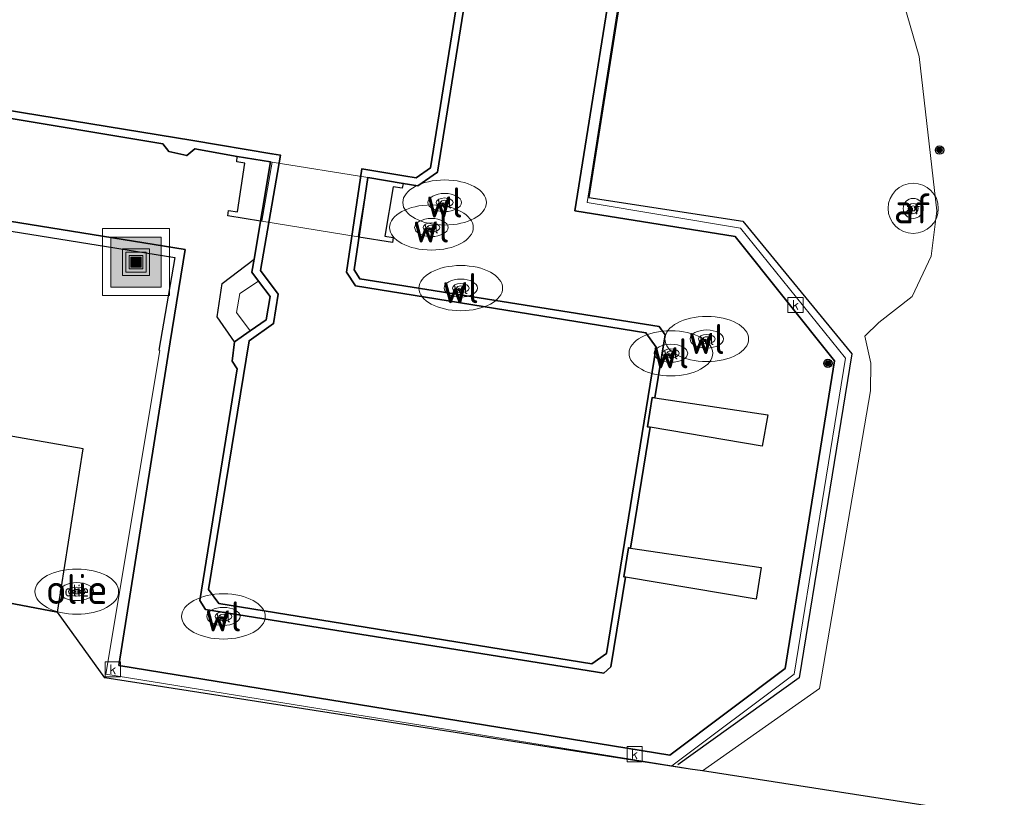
# Model space of a CAD drawing. Header units: metres. Extents: x 197147 to 199131, y 355511 to 356703.
# Tile 185 of 225: x 198532 to 198561, y 356083 to 356106. Entities that reach past the tile are written whole.
import ezdxf
from ezdxf.enums import TextEntityAlignment as Align

# ---------------------------------------------------------------- set-up
doc = ezdxf.new("R2010")
doc.units = ezdxf.units.M
for name, color, linetype, lineweight in [('B-WE-GK-KADEMUUR-G', 252, 'Continuous', 35), ('B-WE-GR-BEPLANTING_CULTUUR_BOSPLANTSOEN-G', 252, 'GR-PLANTSOEN', 18), ('B-WE-GR-GRAS_KRUIDENRIJK-G', 252, 'Continuous', 18), ('B-WE-GR-GROENVOORZIENING-G', 252, 'Continuous', 18), ('B-WE-KL-BRANDSTOF_PUT-S', 252, 'Continuous', 25), ('B-WE-KL-BRANDSTOF_PUT-S @ 0.05', 252, 'Continuous', 25), ('B-WE-KL-BRANDSTOF_PUT-S @ 0.1', 252, 'Continuous', 25), ('B-WE-KL-BRANDSTOF_PUT-S @ 0.2', 252, 'Continuous', 25), ('B-WE-KL-BRANDSTOF_PUT-S @ 0.5 (1)', 252, 'Continuous', 25), ('B-WE-KL-BRANDSTOF_PUT-S @ 0.5 (2)', 252, 'Continuous', 25), ('B-WE-KL-WATER_PUT-S', 252, 'Continuous', 25), ('B-WE-KL-WATER_PUT-S @ 0.05', 252, 'Continuous', 25), ('B-WE-KL-WATER_PUT-S @ 0.1', 252, 'Continuous', 25), ('B-WE-KL-WATER_PUT-S @ 0.2', 252, 'Continuous', 25), ('B-WE-KL-WATER_PUT-S @ 0.5 (1)', 252, 'Continuous', 25), ('B-WE-KL-WATER_PUT-S @ 0.5 (2)', 252, 'Continuous', 25), ('B-WE-KW-KUNSTWERK_BRUG-G', 252, 'Continuous', 18), ('B-WE-KW-KUNSTWERK_BRUG-S', 252, 'Continuous', 25), ('B-WE-KW-KUNSTWERK_BRUG-S @ 0.05', 252, 'Continuous', 25), ('B-WE-KW-KUNSTWERK_BRUG-S @ 0.1', 252, 'Continuous', 25), ('B-WE-KW-KUNSTWERK_BRUG-S @ 0.2', 252, 'Continuous', 25), ('B-WE-KW-KUNSTWERK_BRUG-S @ 0.5 (1)', 252, 'Continuous', 25), ('B-WE-KW-KUNSTWERK_BRUG-S @ 0.5 (2)', 252, 'Continuous', 25), ('B-WE-OG-BEBOUWING_OVERIG-G', 252, 'Continuous', 18), ('B-WE-OG-TERREIN_ERF-G', 252, 'Continuous', 18), ('B-WE-RI-GWA_KOLK-S', 252, 'Continuous', 25), ('B-WE-VH-VERHARDING_OPEN-G', 252, 'Continuous', 18), ('B-WE-VH-VERHARDING_TEGEL-G', 252, 'Continuous', 18), ('B-WE-VW-AFSLUITPAAL-S', 253, 'Continuous', 25), ('B-WE-VW-AFSLUITPAAL-S @ 0.05', 253, 'Continuous', 25), ('B-WE-VW-AFSLUITPAAL-S @ 0.1', 253, 'Continuous', 25), ('B-WE-VW-AFSLUITPAAL-S @ 0.2', 253, 'Continuous', 25), ('B-WE-VW-AFSLUITPAAL-S @ 0.5 (1)', 253, 'Continuous', 25), ('B-WE-VW-AFSLUITPAAL-S @ 0.5 (2)', 253, 'Continuous', 25), ('X-XX-AL-ALGEMEEN-S', 7, 'Continuous', 25), ('X-XX-AL-ALGEMEEN-S @ 0.05', 7, 'Continuous', 25), ('X-XX-AL-ALGEMEEN-S @ 0.1', 7, 'Continuous', 25), ('X-XX-AL-ALGEMEEN-S @ 0.2', 7, 'Continuous', 25), ('X-XX-AL-ALGEMEEN-S @ 0.5 (1)', 7, 'Continuous', 25), ('X-XX-AL-ALGEMEEN-S @ 0.5 (2)', 7, 'Continuous', 25)]:
    doc.layers.add(name, color=color, linetype=linetype, lineweight=lineweight)
for name, color, linetype in [('B-WE-GR-BEPLANTING_CULTUUR_BOSPLANTSOEN-GV', 252, 'GR-PLANTSOEN'), ('B-WE-GR-GRAS-GV', 252, 'Continuous'), ('B-WE-IE-MEUBILAIR_WEGMEUBILAIR-S', 252, 'Continuous'), ('B-WE-IE-MEUBILAIR_WEGMEUBILAIR-S @ 0.05', 252, 'Continuous'), ('B-WE-IE-MEUBILAIR_WEGMEUBILAIR-S @ 0.1', 252, 'Continuous'), ('B-WE-IE-MEUBILAIR_WEGMEUBILAIR-S @ 0.2', 252, 'Continuous'), ('B-WE-IE-MEUBILAIR_WEGMEUBILAIR-S @ 0.5 (1)', 252, 'Continuous'), ('B-WE-IE-MEUBILAIR_WEGMEUBILAIR-S @ 0.5 (2)', 252, 'Continuous'), ('B-WE-IE-TERREINAFSCHEIDING_KUNSTMATIG_HEKWERK-G', 252, 'IE-TERREINAFSCHEIDING-KUNSTMATIG'), ('B-WE-OG-BEBOUWING_OVERIG-GV', 252, 'Continuous'), ('B-WE-VH-GOOT-G', 253, 'Continuous')]:
    doc.layers.add(name, color=color, linetype=linetype)
doc.styles.add('NLCS-ISO', font='NLCS-ISO.ttf')
doc.styles.add('NLCS-ISO-M-T18', font='NLCS-ISO.ttf', dxfattribs={"height": 1.8})
doc.linetypes.add('GR-PLANTSOEN', pattern='A,0,[179,NLCS.SHX,S=2,R=0,X=0,Y=0],-4', length=4)
doc.linetypes.add('IE-TERREINAFSCHEIDING-KUNSTMATIG', pattern='A,4,[82,NLCS.SHX,S=0.75,R=90,X=0,Y=0],4,-2', length=10)

# ---------------------------------------------------------------- blocks, each defined once
blk = doc.blocks.new('SIE-WEG_AFVALBAK-SO')
at = {"linetype": 'ByBlock', "lineweight": 18}
h = blk.add_hatch(color=0, dxfattribs=at)
h.dxf.hatch_style = 1
h.paths.add_polyline_path([(-1.5, -1.5), (1.5, -1.5), (1.5, 1.5), (-1.5, 1.5)])
at = {"color": 0, "linetype": 'ByBlock', "lineweight": 18}
for points in [[(-2, -2), (2, -2), (2, 2), (-2, 2)], [(-1.5, -1.5), (1.5, -1.5), (1.5, 1.5), (-1.5, 1.5)]]:
    blk.add_lwpolyline(points, close=True, dxfattribs=at)
blk = doc.blocks.new('*U746')
at = {"layer": 'B-WE-IE-MEUBILAIR_WEGMEUBILAIR-S @ 0.05', "xscale": 0.05, "yscale": 0.05, "zscale": 0.05}
blk.add_blockref('SIE-WEG_AFVALBAK-SO', (198535.053, 356098.649), dxfattribs=at)
at = {"layer": 'B-WE-IE-MEUBILAIR_WEGMEUBILAIR-S @ 0.1', "xscale": 0.1, "yscale": 0.1, "zscale": 0.1}
blk.add_blockref('SIE-WEG_AFVALBAK-SO', (198535.053, 356098.649), dxfattribs=at)
at = {"layer": 'B-WE-IE-MEUBILAIR_WEGMEUBILAIR-S @ 0.2', "xscale": 0.2, "yscale": 0.2, "zscale": 0.2}
blk.add_blockref('SIE-WEG_AFVALBAK-SO', (198535.053, 356098.649), dxfattribs=at)
at = {"layer": 'B-WE-IE-MEUBILAIR_WEGMEUBILAIR-S @ 0.5 (1)', "xscale": 0.5, "yscale": 0.5, "zscale": 0.5}
blk.add_blockref('SIE-WEG_AFVALBAK-SO', (198535.053, 356098.649), dxfattribs=at)
at = {"layer": 'B-WE-IE-MEUBILAIR_WEGMEUBILAIR-S @ 0.5 (2)', "xscale": 0.5, "yscale": 0.5, "zscale": 0.5}
blk.add_blockref('SIE-WEG_AFVALBAK-SO', (198535.053, 356098.649), dxfattribs=at)
blk = doc.blocks.new('SVW-AFSLUITPAAL-SO')
at = {"lineweight": 18}
blk.add_circle((0, 0), 1.5, dxfattribs=at)
at = {"lineweight": 18, "style": 'NLCS-ISO'}
blk.add_text('af', height=1.8, dxfattribs=at).set_placement((0, 0), align=Align.MIDDLE_CENTER)
blk = doc.blocks.new('*U1037')
at = {"layer": 'B-WE-VW-AFSLUITPAAL-S @ 0.05', "xscale": 0.05, "yscale": 0.05, "zscale": 0.05}
blk.add_blockref('SVW-AFSLUITPAAL-SO', (198558.269, 356100.255), dxfattribs=at)
at = {"layer": 'B-WE-VW-AFSLUITPAAL-S @ 0.1', "xscale": 0.1, "yscale": 0.1, "zscale": 0.1}
blk.add_blockref('SVW-AFSLUITPAAL-SO', (198558.269, 356100.255), dxfattribs=at)
at = {"layer": 'B-WE-VW-AFSLUITPAAL-S @ 0.2', "xscale": 0.2, "yscale": 0.2, "zscale": 0.2}
blk.add_blockref('SVW-AFSLUITPAAL-SO', (198558.269, 356100.255), dxfattribs=at)
at = {"layer": 'B-WE-VW-AFSLUITPAAL-S @ 0.5 (1)', "xscale": 0.5, "yscale": 0.5, "zscale": 0.5}
blk.add_blockref('SVW-AFSLUITPAAL-SO', (198558.269, 356100.255), dxfattribs=at)
at = {"layer": 'B-WE-VW-AFSLUITPAAL-S @ 0.5 (2)', "xscale": 0.5, "yscale": 0.5, "zscale": 0.5}
blk.add_blockref('SVW-AFSLUITPAAL-SO', (198558.269, 356100.255), dxfattribs=at)
blk = doc.blocks.new('SKL-WATERLEIDINGPUT-SO')
at = {"color": 0, "linetype": 'ByBlock', "lineweight": 18}
blk.add_ellipse((0, 0), major_axis=(2.5, 0), ratio=0.54, dxfattribs=at)
at = {"color": 0, "linetype": 'ByBlock', "lineweight": 18, "style": 'NLCS-ISO'}
blk.add_text('wl', height=1.8, dxfattribs=at).set_placement((0, 0), align=Align.MIDDLE_CENTER)
blk = doc.blocks.new('*U1247')
at = {"layer": 'B-WE-KL-WATER_PUT-S @ 0.05', "xscale": 0.05, "yscale": 0.05, "zscale": 0.05}
blk.add_blockref('SKL-WATERLEIDINGPUT-SO', (198552.102, 356096.352), dxfattribs=at)
at = {"layer": 'B-WE-KL-WATER_PUT-S @ 0.1', "xscale": 0.1, "yscale": 0.1, "zscale": 0.1}
blk.add_blockref('SKL-WATERLEIDINGPUT-SO', (198552.102, 356096.352), dxfattribs=at)
at = {"layer": 'B-WE-KL-WATER_PUT-S @ 0.2', "xscale": 0.2, "yscale": 0.2, "zscale": 0.2}
blk.add_blockref('SKL-WATERLEIDINGPUT-SO', (198552.102, 356096.352), dxfattribs=at)
at = {"layer": 'B-WE-KL-WATER_PUT-S @ 0.5 (1)', "xscale": 0.5, "yscale": 0.5, "zscale": 0.5}
blk.add_blockref('SKL-WATERLEIDINGPUT-SO', (198552.102, 356096.352), dxfattribs=at)
at = {"layer": 'B-WE-KL-WATER_PUT-S @ 0.5 (2)', "xscale": 0.5, "yscale": 0.5, "zscale": 0.5}
blk.add_blockref('SKL-WATERLEIDINGPUT-SO', (198552.102, 356096.352), dxfattribs=at)
blk = doc.blocks.new('*U1253')
at = {"layer": 'B-WE-KL-WATER_PUT-S @ 0.05', "xscale": 0.05, "yscale": 0.05, "zscale": 0.05}
blk.add_blockref('SKL-WATERLEIDINGPUT-SO', (198544.754, 356097.872), dxfattribs=at)
at = {"layer": 'B-WE-KL-WATER_PUT-S @ 0.1', "xscale": 0.1, "yscale": 0.1, "zscale": 0.1}
blk.add_blockref('SKL-WATERLEIDINGPUT-SO', (198544.754, 356097.872), dxfattribs=at)
at = {"layer": 'B-WE-KL-WATER_PUT-S @ 0.2', "xscale": 0.2, "yscale": 0.2, "zscale": 0.2}
blk.add_blockref('SKL-WATERLEIDINGPUT-SO', (198544.754, 356097.872), dxfattribs=at)
at = {"layer": 'B-WE-KL-WATER_PUT-S @ 0.5 (1)', "xscale": 0.5, "yscale": 0.5, "zscale": 0.5}
blk.add_blockref('SKL-WATERLEIDINGPUT-SO', (198544.754, 356097.872), dxfattribs=at)
at = {"layer": 'B-WE-KL-WATER_PUT-S @ 0.5 (2)', "xscale": 0.5, "yscale": 0.5, "zscale": 0.5}
blk.add_blockref('SKL-WATERLEIDINGPUT-SO', (198544.754, 356097.872), dxfattribs=at)
blk = doc.blocks.new('SKL-BENZINEPUT_OLIEPUT-SO')
at = {"color": 0, "linetype": 'ByBlock', "lineweight": 18}
blk.add_ellipse((0, 0), major_axis=(2.5, 0), ratio=0.54, dxfattribs=at)
at = {"color": 0, "linetype": 'ByBlock', "lineweight": 18, "style": 'NLCS-ISO'}
blk.add_text('olie', height=1.8, dxfattribs=at).set_placement((0, 0.156), align=Align.MIDDLE_CENTER)
blk = doc.blocks.new('*U1256')
at = {"layer": 'B-WE-KL-BRANDSTOF_PUT-S @ 0.05', "xscale": 0.05, "yscale": 0.05, "zscale": 0.05}
blk.add_blockref('SKL-BENZINEPUT_OLIEPUT-SO', (198533.285, 356088.803), dxfattribs=at)
at = {"layer": 'B-WE-KL-BRANDSTOF_PUT-S @ 0.1', "xscale": 0.1, "yscale": 0.1, "zscale": 0.1}
blk.add_blockref('SKL-BENZINEPUT_OLIEPUT-SO', (198533.285, 356088.803), dxfattribs=at)
at = {"layer": 'B-WE-KL-BRANDSTOF_PUT-S @ 0.2', "xscale": 0.2, "yscale": 0.2, "zscale": 0.2}
blk.add_blockref('SKL-BENZINEPUT_OLIEPUT-SO', (198533.285, 356088.803), dxfattribs=at)
at = {"layer": 'B-WE-KL-BRANDSTOF_PUT-S @ 0.5 (1)', "xscale": 0.5, "yscale": 0.5, "zscale": 0.5}
blk.add_blockref('SKL-BENZINEPUT_OLIEPUT-SO', (198533.285, 356088.803), dxfattribs=at)
at = {"layer": 'B-WE-KL-BRANDSTOF_PUT-S @ 0.5 (2)', "xscale": 0.5, "yscale": 0.5, "zscale": 0.5}
blk.add_blockref('SKL-BENZINEPUT_OLIEPUT-SO', (198533.285, 356088.803), dxfattribs=at)
blk = doc.blocks.new('BGT-KOLK-SO')
at = {"color": 0, "linetype": 'ByBlock', "lineweight": 18}
blk.add_lwpolyline([(-0.045, -0.045), (0.045, -0.045), (0.045, 0.045), (-0.045, 0.045)], close=True, dxfattribs=at)
at = {"color": 0, "linetype": 'ByBlock', "lineweight": 18, "style": 'NLCS-ISO-M-T18'}
blk.add_text('k', height=0.06, dxfattribs=at).set_placement((0, 0), align=Align.MIDDLE_CENTER)
blk = doc.blocks.new('SIE-WEG_AFVALBAK_TYPE_01')
for radius in [0.25, 0.156]:
    blk.add_circle((0, 0), radius)
blk = doc.blocks.new('*U1266')
at = {"layer": 'B-WE-KW-KUNSTWERK_BRUG-S @ 0.05', "xscale": 0.05, "yscale": 0.05, "zscale": 0.05}
blk.add_blockref('SIE-WEG_AFVALBAK_TYPE_01', (198555.722, 356095.625), dxfattribs=at)
at = {"layer": 'B-WE-KW-KUNSTWERK_BRUG-S @ 0.1', "xscale": 0.1, "yscale": 0.1, "zscale": 0.1}
blk.add_blockref('SIE-WEG_AFVALBAK_TYPE_01', (198555.722, 356095.625), dxfattribs=at)
at = {"layer": 'B-WE-KW-KUNSTWERK_BRUG-S @ 0.2', "xscale": 0.2, "yscale": 0.2, "zscale": 0.2}
blk.add_blockref('SIE-WEG_AFVALBAK_TYPE_01', (198555.722, 356095.625), dxfattribs=at)
at = {"layer": 'B-WE-KW-KUNSTWERK_BRUG-S @ 0.5 (1)', "xscale": 0.5, "yscale": 0.5, "zscale": 0.5}
blk.add_blockref('SIE-WEG_AFVALBAK_TYPE_01', (198555.722, 356095.625), dxfattribs=at)
at = {"layer": 'B-WE-KW-KUNSTWERK_BRUG-S @ 0.5 (2)', "xscale": 0.5, "yscale": 0.5, "zscale": 0.5}
blk.add_blockref('SIE-WEG_AFVALBAK_TYPE_01', (198555.722, 356095.625), dxfattribs=at)
blk = doc.blocks.new('*U1269')
at = {"layer": 'B-WE-KL-WATER_PUT-S @ 0.05', "xscale": 0.05, "yscale": 0.05, "zscale": 0.05}
blk.add_blockref('SKL-WATERLEIDINGPUT-SO', (198544.273, 356100.431), dxfattribs=at)
at = {"layer": 'B-WE-KL-WATER_PUT-S @ 0.1', "xscale": 0.1, "yscale": 0.1, "zscale": 0.1}
blk.add_blockref('SKL-WATERLEIDINGPUT-SO', (198544.273, 356100.431), dxfattribs=at)
at = {"layer": 'B-WE-KL-WATER_PUT-S @ 0.2', "xscale": 0.2, "yscale": 0.2, "zscale": 0.2}
blk.add_blockref('SKL-WATERLEIDINGPUT-SO', (198544.273, 356100.431), dxfattribs=at)
at = {"layer": 'B-WE-KL-WATER_PUT-S @ 0.5 (1)', "xscale": 0.5, "yscale": 0.5, "zscale": 0.5}
blk.add_blockref('SKL-WATERLEIDINGPUT-SO', (198544.273, 356100.431), dxfattribs=at)
at = {"layer": 'B-WE-KL-WATER_PUT-S @ 0.5 (2)', "xscale": 0.5, "yscale": 0.5, "zscale": 0.5}
blk.add_blockref('SKL-WATERLEIDINGPUT-SO', (198544.273, 356100.431), dxfattribs=at)
blk = doc.blocks.new('*U1280')
at = {"layer": 'B-WE-KL-WATER_PUT-S @ 0.05', "xscale": 0.05, "yscale": 0.05, "zscale": 0.05}
blk.add_blockref('SKL-WATERLEIDINGPUT-SO', (198543.877, 356099.684), dxfattribs=at)
at = {"layer": 'B-WE-KL-WATER_PUT-S @ 0.1', "xscale": 0.1, "yscale": 0.1, "zscale": 0.1}
blk.add_blockref('SKL-WATERLEIDINGPUT-SO', (198543.877, 356099.684), dxfattribs=at)
at = {"layer": 'B-WE-KL-WATER_PUT-S @ 0.2', "xscale": 0.2, "yscale": 0.2, "zscale": 0.2}
blk.add_blockref('SKL-WATERLEIDINGPUT-SO', (198543.877, 356099.684), dxfattribs=at)
at = {"layer": 'B-WE-KL-WATER_PUT-S @ 0.5 (1)', "xscale": 0.5, "yscale": 0.5, "zscale": 0.5}
blk.add_blockref('SKL-WATERLEIDINGPUT-SO', (198543.877, 356099.684), dxfattribs=at)
at = {"layer": 'B-WE-KL-WATER_PUT-S @ 0.5 (2)', "xscale": 0.5, "yscale": 0.5, "zscale": 0.5}
blk.add_blockref('SKL-WATERLEIDINGPUT-SO', (198543.877, 356099.684), dxfattribs=at)
blk = doc.blocks.new('*U1286')
at = {"layer": 'B-WE-KL-WATER_PUT-S @ 0.05', "xscale": 0.05, "yscale": 0.05, "zscale": 0.05}
blk.add_blockref('SKL-WATERLEIDINGPUT-SO', (198551.032, 356095.925), dxfattribs=at)
at = {"layer": 'B-WE-KL-WATER_PUT-S @ 0.1', "xscale": 0.1, "yscale": 0.1, "zscale": 0.1}
blk.add_blockref('SKL-WATERLEIDINGPUT-SO', (198551.032, 356095.925), dxfattribs=at)
at = {"layer": 'B-WE-KL-WATER_PUT-S @ 0.2', "xscale": 0.2, "yscale": 0.2, "zscale": 0.2}
blk.add_blockref('SKL-WATERLEIDINGPUT-SO', (198551.032, 356095.925), dxfattribs=at)
at = {"layer": 'B-WE-KL-WATER_PUT-S @ 0.5 (1)', "xscale": 0.5, "yscale": 0.5, "zscale": 0.5}
blk.add_blockref('SKL-WATERLEIDINGPUT-SO', (198551.032, 356095.925), dxfattribs=at)
at = {"layer": 'B-WE-KL-WATER_PUT-S @ 0.5 (2)', "xscale": 0.5, "yscale": 0.5, "zscale": 0.5}
blk.add_blockref('SKL-WATERLEIDINGPUT-SO', (198551.032, 356095.925), dxfattribs=at)
blk = doc.blocks.new('*U1296')
at = {"layer": 'B-WE-KL-WATER_PUT-S @ 0.05', "xscale": 0.05, "yscale": 0.05, "zscale": 0.05}
blk.add_blockref('SKL-WATERLEIDINGPUT-SO', (198537.664, 356088.061), dxfattribs=at)
at = {"layer": 'B-WE-KL-WATER_PUT-S @ 0.1', "xscale": 0.1, "yscale": 0.1, "zscale": 0.1}
blk.add_blockref('SKL-WATERLEIDINGPUT-SO', (198537.664, 356088.061), dxfattribs=at)
at = {"layer": 'B-WE-KL-WATER_PUT-S @ 0.2', "xscale": 0.2, "yscale": 0.2, "zscale": 0.2}
blk.add_blockref('SKL-WATERLEIDINGPUT-SO', (198537.664, 356088.061), dxfattribs=at)
at = {"layer": 'B-WE-KL-WATER_PUT-S @ 0.5 (1)', "xscale": 0.5, "yscale": 0.5, "zscale": 0.5}
blk.add_blockref('SKL-WATERLEIDINGPUT-SO', (198537.664, 356088.061), dxfattribs=at)
at = {"layer": 'B-WE-KL-WATER_PUT-S @ 0.5 (2)', "xscale": 0.5, "yscale": 0.5, "zscale": 0.5}
blk.add_blockref('SKL-WATERLEIDINGPUT-SO', (198537.664, 356088.061), dxfattribs=at)
blk = doc.blocks.new('*U1333')
at = {"layer": 'X-XX-AL-ALGEMEEN-S @ 0.05', "xscale": 0.05, "yscale": 0.05, "zscale": 0.05}
blk.add_blockref('SIE-WEG_AFVALBAK_TYPE_01', (198559.056, 356101.998), dxfattribs=at)
at = {"layer": 'X-XX-AL-ALGEMEEN-S @ 0.1', "xscale": 0.1, "yscale": 0.1, "zscale": 0.1}
blk.add_blockref('SIE-WEG_AFVALBAK_TYPE_01', (198559.056, 356101.998), dxfattribs=at)
at = {"layer": 'X-XX-AL-ALGEMEEN-S @ 0.2', "xscale": 0.2, "yscale": 0.2, "zscale": 0.2}
blk.add_blockref('SIE-WEG_AFVALBAK_TYPE_01', (198559.056, 356101.998), dxfattribs=at)
at = {"layer": 'X-XX-AL-ALGEMEEN-S @ 0.5 (1)', "xscale": 0.5, "yscale": 0.5, "zscale": 0.5}
blk.add_blockref('SIE-WEG_AFVALBAK_TYPE_01', (198559.056, 356101.998), dxfattribs=at)
at = {"layer": 'X-XX-AL-ALGEMEEN-S @ 0.5 (2)', "xscale": 0.5, "yscale": 0.5, "zscale": 0.5}
blk.add_blockref('SIE-WEG_AFVALBAK_TYPE_01', (198559.056, 356101.998), dxfattribs=at)

msp = doc.modelspace()

# ---------------------------------------------------------------- linework, layer by layer
at = {"layer": 'B-WE-GK-KADEMUUR-G', "ltscale": 0.2, "flags": 128}
for points in [[(198546.269, 356116.567), (198543.845, 356101.47), (198543.417, 356101.168), (198543.057, 356101.223), (198541.794, 356101.435), (198541.342, 356098.346), (198541.614, 356097.943), (198550.284, 356096.54), (198550.589, 356096.107), (198549.106, 356086.952), (198548.674, 356086.645), (198537.53, 356088.451), (198537.219, 356088.869), (198538.429, 356096.302), (198539.162, 356096.812), (198539.304, 356097.687), (198538.773, 356098.4), (198539.37, 356101.843), (198539.114, 356101.886), (198536.75, 356102.283), (198530.589, 356103.294)], [(198530.656, 356103.05), (198535.858, 356102.183), (198536.036, 356101.952), (198536.568, 356101.833), (198536.813, 356102.037), (198538.071, 356101.805), (198539.073, 356101.643), (198538.582, 356098.741), (198538.516, 356098.35), (198538.714, 356098.082), (198539.058, 356097.617), (198538.939, 356096.929), (198538.462, 356096.593), (198537.994, 356096.264), (198537.927, 356095.692), (198538.07, 356095.463), (198536.96, 356088.542), (198537.126, 356088.273), (198549.028, 356086.367), (198549.241, 356086.56), (198549.678, 356089.238), (198549.622, 356089.247), (198549.76, 356090.113), (198549.82, 356090.104), (198550.41, 356093.714), (198550.336, 356093.726), (198550.475, 356094.604), (198550.553, 356094.592), (198550.861, 356096.476), (198550.68, 356096.723), (198541.739, 356098.146), (198541.567, 356098.416), (198541.974, 356101.175), (198543.038, 356101.003), (198543.474, 356100.927), (198544.057, 356101.338), (198546.51, 356116.618)]]:
    msp.add_lwpolyline(points, dxfattribs=at)
at = {"layer": 'B-WE-GR-BEPLANTING_CULTUUR_BOSPLANTSOEN-G', "ltscale": 0.2, "flags": 128}
msp.add_lwpolyline([(198397.108, 356115.106), (198388.315, 356110.039), (198385.191, 356104.542), (198402.37, 356101.821), (198549.97, 356076.359), (198675.591, 356054.319), (198675.83, 356056.125), (198677.182, 356063.944), (198551.974, 356083.443), (198551.062, 356083.595), (198534.118, 356086.224), (198532.711, 356088.189), (198508.002, 356092.898), (198471.339, 356099.882), (198446.318, 356104.648), (198426.824, 356108.791), (198397.108, 356115.106)], close=True, dxfattribs=at)
at = {"layer": 'B-WE-GR-BEPLANTING_CULTUUR_BOSPLANTSOEN-GV', "flags": 128}
msp.add_lwpolyline([(198426.824, 356108.791), (198397.108, 356115.106), (198388.315, 356110.039), (198385.191, 356104.542), (198402.37, 356101.821), (198549.97, 356076.359), (198675.591, 356054.319), (198675.83, 356056.125), (198677.182, 356063.944), (198551.974, 356083.443), (198551.608, 356083.5), (198534.118, 356086.224), (198532.711, 356088.189), (198508.002, 356092.898), (198471.339, 356099.882), (198446.318, 356104.648), (198426.824, 356108.791)], dxfattribs=at)
at = {"layer": 'B-WE-GR-GRAS-GV', "flags": 128}
msp.add_lwpolyline([(198508.002, 356092.898), (198532.711, 356088.189), (198533.475, 356093.065), (198526.075, 356094.364)], dxfattribs=at)
at = {"layer": 'B-WE-GR-GRAS_KRUIDENRIJK-G', "ltscale": 0.2, "flags": 128}
msp.add_lwpolyline([(198508.002, 356092.898), (198532.711, 356088.189), (198534.118, 356086.224), (198551.062, 356083.595), (198534.151, 356086.339), (198535.766, 356096.013), (198535.732, 356096.019), (198536.21, 356098.792), (198512.748, 356102.566)], dxfattribs=at)
at = {"layer": 'B-WE-GR-GROENVOORZIENING-G', "ltscale": 0.2, "flags": 128}
msp.add_lwpolyline([(198549.498, 356106.585), (198548.526, 356100.429), (198553.109, 356099.662), (198556.245, 356095.776), (198554.712, 356086.337), (198551.062, 356083.595), (198551.974, 356083.443), (198555.471, 356085.909), (198556.99, 356094.802), (198557.003, 356095.629), (198556.828, 356096.433), (198557.239, 356096.841), (198558.235, 356097.622), (198558.807, 356098.832), (198558.973, 356100.184), (198558.444, 356104.789), (198558.001, 356106.334)], dxfattribs=at)
at = {"layer": 'B-WE-IE-TERREINAFSCHEIDING_KUNSTMATIG_HEKWERK-G', "ltscale": 0.2, "flags": 128}
msp.add_lwpolyline([(198549.377, 356119.175), (198549.728, 356121.267), (198552.396, 356120.861), (198552.023, 356118.348), (198551.42, 356118.434), (198549.872, 356108.729), (198550.841, 356108.569), (198550.476, 356106.367), (198549.512, 356106.518), (198548.581, 356100.58), (198553.176, 356099.872), (198556.44, 356095.905), (198554.865, 356086.231), (198551.238, 356083.622)], dxfattribs=at)
at = {"layer": 'B-WE-KW-KUNSTWERK_BRUG-G', "ltscale": 0.2, "flags": 128}
for points in [[(198538.307, 356101.604), (198538.081, 356100.151), (198537.818, 356100.194), (198537.792, 356100.035), (198538.815, 356099.869), (198539.117, 356101.636), (198538.071, 356101.805), (198538.063, 356101.643), (198538.307, 356101.604)], [(198539.117, 356101.636), (198538.815, 356099.869), (198541.686, 356099.403), (198541.978, 356101.174), (198539.117, 356101.636)], [(198543.038, 356101.003), (198541.978, 356101.174), (198541.686, 356099.403), (198542.719, 356099.235), (198542.73, 356099.389), (198542.487, 356099.429), (198542.738, 356100.902), (198543.002, 356100.86), (198543.038, 356101.003)]]:
    msp.add_lwpolyline(points, close=True, dxfattribs=at)
at = {"layer": 'B-WE-OG-BEBOUWING_OVERIG-G', "ltscale": 0.2, "flags": 128}
msp.add_lwpolyline([(198530.589, 356103.294), (198536.75, 356102.283), (198539.114, 356101.886), (198539.37, 356101.843), (198538.773, 356098.4), (198539.304, 356097.687), (198539.162, 356096.812), (198538.429, 356096.302), (198537.219, 356088.869), (198537.53, 356088.451), (198548.674, 356086.645), (198549.106, 356086.952), (198550.589, 356096.107), (198550.284, 356096.54), (198541.614, 356097.943), (198541.342, 356098.346), (198541.794, 356101.435), (198543.057, 356101.223), (198543.417, 356101.168), (198543.845, 356101.47), (198546.269, 356116.567)], dxfattribs=at)
at = {"layer": 'B-WE-OG-BEBOUWING_OVERIG-GV', "flags": 128}
for points in [[(198512.496, 356102.904), (198536.523, 356099.029), (198536.075, 356096.267), (198534.539, 356086.593), (198551, 356083.914), (198554.447, 356086.501), (198555.918, 356095.698), (198552.953, 356099.416), (198548.162, 356100.178), (198551.091, 356118.518), (198518.155, 356123.872)], [(198546.51, 356116.618), (198544.057, 356101.338), (198543.474, 356100.927), (198543.038, 356101.003), (198543.002, 356100.86), (198542.738, 356100.902), (198542.487, 356099.429), (198542.73, 356099.389), (198542.719, 356099.235), (198541.712, 356099.399), (198541.567, 356098.416), (198541.739, 356098.146), (198550.68, 356096.723), (198550.861, 356096.476), (198550.553, 356094.592), (198553.922, 356094.086), (198553.76, 356093.146), (198550.41, 356093.714), (198549.82, 356090.104), (198553.73, 356089.519), (198553.583, 356088.581), (198549.678, 356089.238), (198549.241, 356086.56), (198549.028, 356086.367), (198537.126, 356088.273), (198536.96, 356088.542), (198538.07, 356095.463), (198537.927, 356095.692), (198537.994, 356096.264), (198537.474, 356097.01), (198537.63, 356098.009), (198538.582, 356098.741), (198538.774, 356099.876), (198537.792, 356100.035), (198537.818, 356100.194), (198538.081, 356100.151), (198538.307, 356101.604), (198538.063, 356101.643), (198538.071, 356101.805), (198536.813, 356102.037), (198536.568, 356101.833), (198536.036, 356101.952), (198535.858, 356102.183), (198530.656, 356103.05)]]:
    msp.add_lwpolyline(points, dxfattribs=at)
at = {"layer": 'B-WE-OG-TERREIN_ERF-G', "ltscale": 0.2, "flags": 128}
msp.add_lwpolyline([(198558.001, 356106.334), (198558.444, 356104.789), (198558.973, 356100.184), (198558.807, 356098.832), (198558.235, 356097.622), (198557.239, 356096.841), (198556.828, 356096.433), (198557.003, 356095.629), (198556.99, 356094.802), (198555.471, 356085.909), (198551.974, 356083.443), (198677.182, 356063.944)], dxfattribs=at)
at = {"layer": 'B-WE-VH-GOOT-G', "ltscale": 0.2, "flags": 128}
for points in [[(198518.251, 356124.753), (198518.155, 356123.872), (198551.091, 356118.518), (198548.162, 356100.178), (198552.953, 356099.416), (198555.918, 356095.698), (198554.447, 356086.501), (198551, 356083.914), (198534.539, 356086.593), (198536.075, 356096.267), (198536.523, 356099.029), (198512.496, 356102.904), (198512.376, 356102.03), (198505.455, 356103.149), (198505.394, 356102.83)], [(198505.75, 356102.772), (198512.575, 356101.681), (198512.748, 356102.566), (198536.21, 356098.792), (198535.732, 356096.019)]]:
    msp.add_lwpolyline(points, dxfattribs=at)
at = {"layer": 'B-WE-VH-VERHARDING_OPEN-G', "ltscale": 0.2, "flags": 128}
for points in [[(198518.155, 356123.872), (198551.091, 356118.518), (198548.162, 356100.178), (198552.953, 356099.416), (198555.918, 356095.698), (198554.447, 356086.501), (198551, 356083.914), (198534.539, 356086.593), (198536.075, 356096.267), (198536.523, 356099.029), (198512.496, 356102.904)], [(198512.748, 356102.566), (198536.21, 356098.792), (198535.732, 356096.019), (198535.766, 356096.013), (198534.151, 356086.339), (198551.062, 356083.595), (198554.712, 356086.337), (198556.245, 356095.776), (198553.109, 356099.662), (198548.526, 356100.429), (198549.498, 356106.585)]]:
    msp.add_lwpolyline(points, dxfattribs=at)
for points in [[(198538.462, 356096.593), (198538.056, 356097.147), (198538.15, 356097.716), (198538.714, 356098.082), (198538.516, 356098.35), (198538.582, 356098.741), (198537.63, 356098.009), (198537.474, 356097.01), (198537.994, 356096.264), (198538.462, 356096.593)], [(198538.462, 356096.593), (198538.939, 356096.929), (198539.058, 356097.617), (198538.714, 356098.082), (198538.15, 356097.716), (198538.056, 356097.147), (198538.462, 356096.593)], [(198550.553, 356094.592), (198550.475, 356094.604), (198550.336, 356093.726), (198550.41, 356093.714), (198553.76, 356093.146), (198553.922, 356094.086), (198550.553, 356094.592)], [(198549.82, 356090.104), (198549.76, 356090.113), (198549.622, 356089.247), (198549.678, 356089.238), (198553.583, 356088.581), (198553.73, 356089.519), (198549.82, 356090.104)]]:
    msp.add_lwpolyline(points, close=True, dxfattribs=at)
at = {"layer": 'B-WE-VH-VERHARDING_TEGEL-G', "ltscale": 0.2, "flags": 128}
for points in [[(198512.496, 356102.904), (198536.523, 356099.029), (198536.075, 356096.267), (198534.539, 356086.593), (198551, 356083.914), (198554.447, 356086.501), (198555.918, 356095.698), (198552.953, 356099.416), (198548.162, 356100.178), (198551.091, 356118.518), (198518.155, 356123.872)], [(198546.51, 356116.618), (198544.057, 356101.338), (198543.474, 356100.927), (198543.038, 356101.003), (198541.974, 356101.175), (198541.567, 356098.416), (198541.739, 356098.146), (198550.68, 356096.723), (198550.861, 356096.476), (198550.553, 356094.592), (198553.922, 356094.086), (198553.76, 356093.146), (198550.41, 356093.714), (198549.82, 356090.104), (198553.73, 356089.519), (198553.583, 356088.581), (198549.678, 356089.238), (198549.241, 356086.56), (198549.028, 356086.367), (198537.126, 356088.273), (198536.96, 356088.542), (198538.07, 356095.463), (198537.927, 356095.692), (198537.994, 356096.264), (198537.474, 356097.01), (198537.63, 356098.009), (198538.582, 356098.741), (198539.073, 356101.643), (198538.071, 356101.805), (198536.813, 356102.037), (198536.568, 356101.833), (198536.036, 356101.952), (198535.858, 356102.183), (198530.656, 356103.05)]]:
    msp.add_lwpolyline(points, dxfattribs=at)

# ---------------------------------------------------------------- block references
at = {"layer": 'B-WE-IE-MEUBILAIR_WEGMEUBILAIR-S'}
msp.add_blockref('*U746', (0, 0), dxfattribs=at)
at = {"layer": 'B-WE-KL-BRANDSTOF_PUT-S'}
msp.add_blockref('*U1256', (0, 0), dxfattribs=at)
at = {"layer": 'B-WE-KL-WATER_PUT-S'}
for name in ['*U1269', '*U1280', '*U1253', '*U1247', '*U1286', '*U1296']:
    msp.add_blockref(name, (0, 0), dxfattribs=at)
at = {"layer": 'B-WE-KW-KUNSTWERK_BRUG-S'}
msp.add_blockref('*U1266', (0, 0), dxfattribs=at)
at = {"layer": 'B-WE-RI-GWA_KOLK-S', "xscale": 5, "yscale": 5, "zscale": 5}
for p in [(198554.753, 356097.37), (198534.361, 356086.479), (198549.945, 356083.945)]:
    msp.add_blockref('BGT-KOLK-SO', p, dxfattribs=at)
at = {"layer": 'B-WE-VW-AFSLUITPAAL-S'}
msp.add_blockref('*U1037', (0, 0), dxfattribs=at)
at = {"layer": 'X-XX-AL-ALGEMEEN-S'}
msp.add_blockref('*U1333', (0, 0), dxfattribs=at)

doc.saveas('drawing.dxf')
